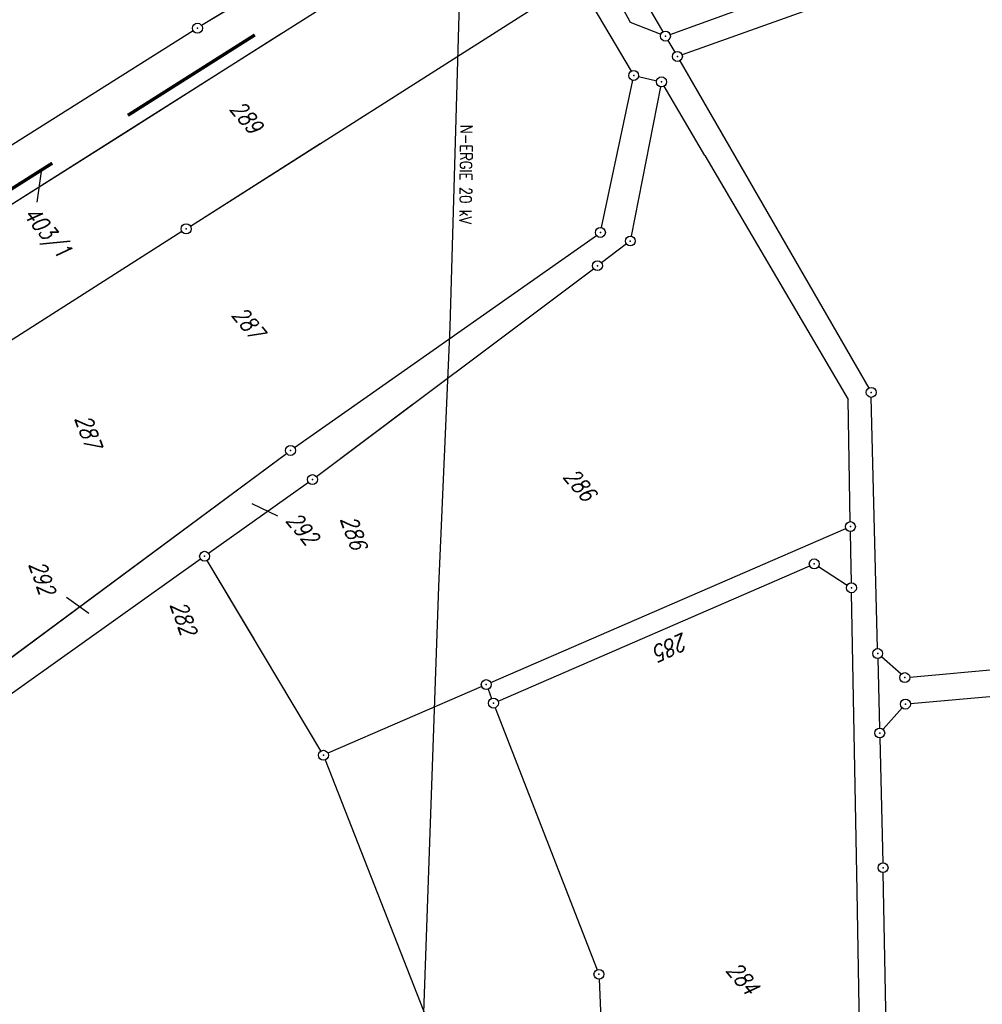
# Model space of a CAD drawing. Extents: x 448150 to 449332, y 437108 to 438384.
# Tile 170 of 172: x 448524 to 448670, y 438080 to 438229. Entities that reach past the tile are written whole.
import ezdxf

# ---------------------------------------------------------------- set-up
doc = ezdxf.new("R2010")
doc.units = 0
doc.header["$LTSCALE"] = 2
doc.header["$MEASUREMENT"] = 0
for name, pattern in [('AUSGEZOGEN', [0]), ('GEMARKBAB', [3.7, 2, -0.5, 0.1, -0.5, 0.1, -0.5]), ('GEMEINDE', [3.5, 2, -0.5, 0.5, -0.5])]:
    doc.linetypes.add(name, pattern=pattern)
doc.layers.get('0').update_dxf_attribs({"linetype": 'AUSGEZOGEN'})
for name, color, linetype in [('211-FLSTNR', 8, 'AUSGEZOGEN'), ('211-GEMEINGRZ', 7, 'GEMEINDE'), ('211-GRENZL', 8, 'AUSGEZOGEN'), ('211-GRENZP', 8, 'AUSGEZOGEN'), ('212-FLSTNR', 8, 'AUSGEZOGEN'), ('212-GEMARKGRZ', 7, 'GEMARKBAB'), ('212-GRENZL', 8, 'AUSGEZOGEN'), ('212-GRENZP', 8, 'AUSGEZOGEN'), ('STROMLTG', 4, 'AUSGEZOGEN')]:
    doc.layers.add(name, color=color, linetype=linetype)
doc.styles.add('ROMANS', font='romans.shx', dxfattribs={"width": 0.8})

# ---------------------------------------------------------------- blocks, each defined once
blk = doc.blocks.new('GST')
at = {"color": 0}
blk.add_circle((0, 0), 0.75, dxfattribs=at)
blk.add_point((0, 0), dxfattribs=at)

msp = doc.modelspace()

# ---------------------------------------------------------------- linework, layer by layer
at = {"layer": '211-FLSTNR'}
msp.add_line((448531.2909932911, 438141.8409636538), (448534.6542853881, 438139.4317858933), dxfattribs=at)
at = {"layer": '211-GEMEINGRZ', "const_width": 0.5, "flags": 128}
for points in [[(448559.7396987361, 438226.8001049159), (448547.5737419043, 438219.0942293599)], [(448529.1519546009, 438207.4274071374), (448514.29538806, 438198.0201868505)]]:
    msp.add_lwpolyline(points, dxfattribs=at)
at = {"layer": '211-GRENZL'}
for p, q in [((448561.1784695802, 438234.023876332), (448551.7090012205, 438228.2114765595)), ((448550.4351241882, 438227.4197175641), (448474.0343285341, 438179.2990225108)), ((448563.7073539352, 438226.9457657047), (448542.623337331, 438213.5912215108)), ((448542.623337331, 438213.5912215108), (448541.3566592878, 438212.7882297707)), ((448541.3566592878, 438212.7882297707), (448468.4140370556, 438166.6007534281)), ((448550.003086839, 438197.9025126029), (448569.6218171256, 438210.3917367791)), ((448548.7374181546, 438197.0966957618), (448476.832485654, 438151.2534199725)), ((448565.7427934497, 438164.4414102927), (448581.960753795, 438175.8562078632)), ((448569.0400377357, 438160.0603640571), (448583.6779453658, 438171.0499493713)), ((448499.0523904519, 438115.0359010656), (448564.5273823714, 438163.5632873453)), ((448567.8292016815, 438159.1753804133), (448552.7607742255, 438148.4545418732)), ((448551.539173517, 438147.5848265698), (448509.0373810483, 438117.3280097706)), ((448559.6722078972, 438135.4189422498), (448552.534620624, 438147.3755467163))]:
    msp.add_line(p, q, dxfattribs=at)
at = {"layer": '212-FLSTNR'}
for p, q in [((448526.8539350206, 438201.5303290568), (448527.563593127, 438206.4990866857)), ((448563.2363544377, 438154.0864212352), (448559.3363147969, 438155.9589426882))]:
    msp.add_line(p, q, dxfattribs=at)
at = {"layer": '212-GEMARKGRZ', "const_width": 0.5, "flags": 128}
for points in [[(448556.0623234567, 438224.4706200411), (448542.0384615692, 438215.5876558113)], [(448542.0387295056, 438215.5878254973), (448540.5654959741, 438214.6549804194)]]:
    msp.add_lwpolyline(points, dxfattribs=at)
at = {"layer": '212-GRENZL'}
for p, q in [((448605.8958875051, 438253.6686270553), (448543.1086676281, 438213.898082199)), ((448622.4551765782, 438226.8750926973), (448682.2849020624, 438248.5542026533)), ((448682.6743192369, 438244.7864844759), (448624.2659627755, 438223.8038155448)), ((448610.1378596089, 438240.3310530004), (448616.440746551, 438228.7192059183)), ((448613.217184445, 438241.2521059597), (448621.3720908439, 438227.2681719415)), ((448563.970389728, 438235.7376153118), (448551.7091838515, 438228.2125190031)), ((448550.0020391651, 438197.9028493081), (448607.817548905, 438234.7073919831)), ((448608.8305598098, 438234.4641577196), (448616.5793256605, 438221.3261497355)), ((448616.440746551, 438228.7192059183), (448621.0525444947, 438226.8955191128)), ((448550.4352561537, 438227.4202184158), (448474.0343288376, 438179.2995945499)), ((448622.130577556, 438225.9739065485), (448623.1792917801, 438224.1965128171)), ((448623.9340643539, 438222.9004571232), (448652.4553725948, 438173.4299566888)), ((448617.690584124, 438220.5115562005), (448620.4289160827, 438219.8789567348)), ((448612.0853378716, 438197.6833596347), (448616.804487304, 438219.9457775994)), ((448627.6872199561, 438208.6019803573), (448621.5400456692, 438219.0629548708)), ((448621.0156814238, 438218.9738979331), (448616.5942856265, 438196.3959474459)), ((448543.1086676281, 438213.898082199), (448468.4131033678, 438166.6011751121)), ((448627.6872199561, 438208.6019803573), (448649.340385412, 438171.7294890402)), ((448548.7374496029, 438197.0962030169), (448476.8330005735, 438151.2531058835)), ((448565.7431641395, 438164.4421532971), (448611.3169334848, 438196.51817008)), ((448615.8501954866, 438195.2093612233), (448612.089344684, 438192.3809649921)), ((448569.0401891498, 438160.0604280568), (448610.8906375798, 438191.4795320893)), ((448649.6763279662, 438153.2494136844), (448649.340385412, 438171.7294890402)), ((448653.7912592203, 438134.0697195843), (448652.8485073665, 438172.03066292)), ((448499.052556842, 438115.0360076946), (448564.5273133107, 438163.5628810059)), ((448567.8288164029, 438159.1757755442), (448552.7607993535, 438148.454504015)), ((448595.3776289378, 438128.928291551), (448649.0017164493, 438152.2013219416)), ((448649.7557705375, 438148.9034322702), (448649.7038577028, 438151.7500851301)), ((448551.539448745, 438147.5849658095), (448501.1104154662, 438111.6850785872)), ((448649.8376478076, 438144.0095343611), (448649.7557705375, 438148.9034322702)), ((448569.7154293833, 438118.5942499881), (448552.5342988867, 438147.3760562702)), ((448596.4677295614, 438126.1288825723), (448643.542321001, 438146.5709551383)), ((448644.8611660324, 438146.4651780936), (448649.2188959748, 438143.6649720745)), ((448650.6878691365, 438097.4379961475), (448649.8637692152, 438142.5103346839)), ((448658.646919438, 438129.7583810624), (448735.192448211, 438136.7518010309)), ((448657.3385103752, 438130.1877011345), (448654.3707779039, 438132.8216542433)), ((448658.7464443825, 438125.7480778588), (448734.7032357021, 438132.7016454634)), ((448653.8294158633, 438132.5701286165), (448654.1009857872, 438122.0598013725)), ((448594.0022844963, 438128.3313077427), (448570.7879161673, 438118.2482946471)), ((448594.9625785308, 438127.931003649), (448595.507435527, 438126.529186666)), ((448596.0519105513, 438125.1309549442), (448611.4380502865, 438085.5486422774)), ((448654.6176298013, 438121.8705106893), (448657.5016785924, 438125.1192629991)), ((448654.1377341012, 438120.5603392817), (448654.6011212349, 438101.709829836)), ((448570.3736343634, 438117.251646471), (448586.6961231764, 438075.5486121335)), ((448655.786267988, 438038.0295851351), (448654.6342842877, 438100.2099857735)), ((448651.7957031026, 438037.75002853), (448650.6878691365, 438097.4379961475)), ((448611.7429385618, 438084.100619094), (448613.8769876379, 438035.0495608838))]:
    msp.add_line(p, q, dxfattribs=at)
at = {"layer": 'STROMLTG', "flags": 128}
msp.add_lwpolyline([(448594.5667631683, 438350.2873744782), (448592.7510073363, 438306.7314391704), (448589.2008095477, 438182.6976414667), (448587.4891420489, 438143.4603502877), (448585.1671515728, 438077.6267685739), (448513.0492490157, 438050.0827885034), (448511.4989838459, 438049.3633439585)], dxfattribs=at)

# ---------------------------------------------------------------- block references
at = {"layer": '211-GRENZP', "rotation": 289.6609145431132}
for p in [(448551.0696069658, 438227.8194982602), (448549.3696134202, 438197.499906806), (448565.1301764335, 438164.0101512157), (448568.4395311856, 438159.6100698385), (448552.1504447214, 438148.019852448)]:
    msp.add_blockref('GST', p, dxfattribs=at)
at = {"layer": '212-GRENZP', "rotation": 309.7713901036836}
for p in [(448551.0704297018, 438227.8200828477), (448621.7501812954, 438226.620079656), (448623.5596880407, 438223.5503397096), (448616.9597219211, 438220.679976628), (448621.1597782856, 438219.7105363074), (448549.369424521, 438197.499910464), (448611.9294635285, 438196.9499292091), (448616.4495490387, 438195.6600776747), (448611.4899911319, 438191.9302485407), (448652.829748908, 438172.7800741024), (448565.1298654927, 438164.009754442), (448568.4394272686, 438159.6098404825), (448649.6900928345, 438152.4997494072), (448552.1501884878, 438148.0204390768), (448644.2300576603, 438146.870151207), (448649.8500043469, 438143.259998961), (448653.8100176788, 438133.3203084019), (448657.9000392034, 438129.6896867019), (448594.6900211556, 438128.6305038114), (448595.7799929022, 438125.8296865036), (448658.000332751, 438125.6800232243), (448654.1197442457, 438121.3103901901), (448570.0995397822, 438117.9498671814), (448654.6198796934, 438100.9604186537), (448611.7099679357, 438084.849910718)]:
    msp.add_blockref('GST', p, dxfattribs=at)

# ---------------------------------------------------------------- texts
at = {"layer": '211-FLSTNR', "style": 'ROMANS', "oblique": 15, "width": 0.8}
for s, p in [('287', (448532.5396470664, 438168.8769753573)), ('286', (448572.6394088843, 438153.652462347)), ('292', (448525.5927385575, 438146.8253343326)), ('282', (448546.9307401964, 438140.7240227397))]:
    msp.add_text(s, height=2.5, rotation=289.6609145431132, dxfattribs=at).set_placement(p)
at = {"layer": '212-FLSTNR', "style": 'ROMANS', "oblique": 15, "width": 0.8}
for s, rotation, p in [('289', 309.7713901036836, (448555.8352022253, 438215.5892337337)), ('403/1', 309.7713901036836, (448524.6568126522, 438199.6094559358)), ('287', 309.7713901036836, (448556.1290722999, 438184.4523759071)), ('286', 309.7713901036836, (448606.200071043, 438160.0397959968)), ('292', 309.7713901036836, (448564.3081086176, 438153.4166205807)), ('285', 204.8225714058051, (448624.4666479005, 438136.5241964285)), ('284', 309.7713901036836, (448630.7999818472, 438085.4397834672))]:
    msp.add_text(s, height=2.5, rotation=rotation, dxfattribs=at).set_placement(p)
at = {"layer": 'STROMLTG', "style": 'ROMANS', "width": 0.8}
msp.add_text('N-ERGIE 20 kV', height=1.8, rotation=269.3977829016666, dxfattribs=at).set_placement((448590.7950717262, 438213.2103606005))

doc.saveas('drawing.dxf')
